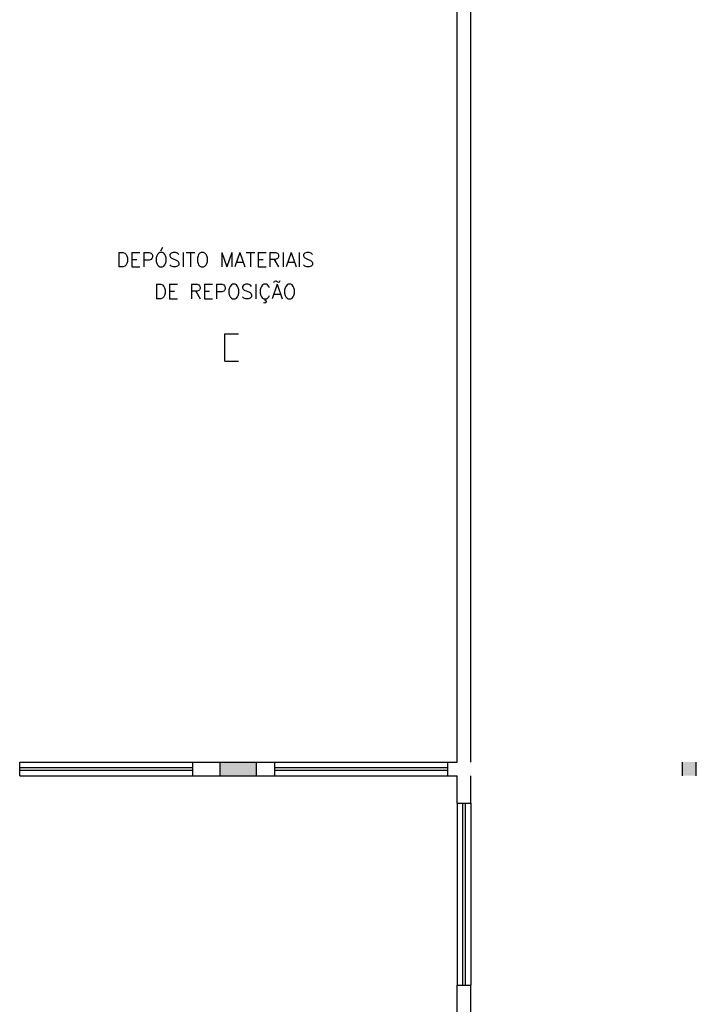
# Model space of a CAD drawing. Extents: x -13.5 to 60.2, y -0.1 to 41.9.
# Tile 40 of 57: x 27.9 to 35.4, y 10.1 to 20.9. Entities that reach past the tile are written whole.
import ezdxf

# ---------------------------------------------------------------- set-up
doc = ezdxf.new("R2010")
doc.units = 0
doc.header["$MEASUREMENT"] = 0
doc.layers.add('PAREDES', color=8, linetype='Continuous')
doc.styles.add('50-30', font='romans.shx', dxfattribs={"height": 0.16})

# ---------------------------------------------------------------- blocks, each defined once
blk = doc.blocks.new('ENTORNO')
at = {"layer": 'PAREDES'}
for points in [[(115.509, -23.259), (115.109, -23.259), (115.109, -23.409), (115.509, -23.409)], [(120.184, -23.409), (120.334, -23.409), (120.334, -23.259), (120.184, -23.259)]]:
    blk.add_hatch(color=256, dxfattribs=at).paths.add_polyline_path(points)
for p, q in [((117.859, -23.259), (117.859, -9.509)), ((117.709, -23.259), (117.709, -14.409)), ((115.159, -18.559), (115.309, -18.559)), ((115.159, -18.859), (115.159, -18.559)), ((115.159, -18.859), (115.309, -18.859)), ((112.909, -23.409), (112.909, -23.259)), ((112.909, -23.259), (114.809, -23.259)), ((112.909, -23.319), (114.809, -23.319)), ((114.809, -23.409), (114.809, -23.259)), ((114.809, -23.259), (115.709, -23.259)), ((115.109, -23.409), (115.109, -23.259)), ((115.509, -23.409), (115.509, -23.259)), ((115.709, -23.409), (115.709, -23.259)), ((115.709, -23.259), (117.609, -23.259)), ((115.709, -23.319), (117.609, -23.319)), ((117.609, -23.409), (117.609, -23.259)), ((117.609, -23.259), (117.709, -23.259)), ((120.184, -23.409), (120.184, -23.259)), ((120.334, -23.409), (120.334, -23.259)), ((112.909, -23.349), (114.809, -23.349)), ((112.909, -23.409), (114.809, -23.409)), ((114.809, -23.409), (115.709, -23.409)), ((115.709, -23.349), (117.609, -23.349)), ((115.709, -23.409), (117.609, -23.409)), ((117.609, -23.409), (117.709, -23.409)), ((117.709, -23.709), (117.709, -23.409)), ((117.859, -23.709), (117.859, -23.409)), ((117.709, -23.709), (117.709, -25.709)), ((117.709, -23.709), (117.859, -23.709)), ((117.769, -23.709), (117.769, -25.709)), ((117.799, -23.709), (117.799, -25.709)), ((117.859, -23.709), (117.859, -25.709)), ((117.709, -26.859), (117.709, -25.709)), ((117.709, -25.709), (117.859, -25.709)), ((117.859, -26.859), (117.859, -25.709))]:
    blk.add_line(p, q, dxfattribs=at)
at = {"layer": 'PAREDES', "style": '50-30'}
for s, p in [('DEPÓSITO MATERIAIS        ', (113.968, -17.825)), ('DE REPOSIÇÃO', (114.382, -18.175))]:
    blk.add_text(s, height=0.16, dxfattribs=at).set_placement(p)

msp = doc.modelspace()

# ---------------------------------------------------------------- linework, layer by layer
at = {"layer": 'PAREDES', "lineweight": -3}
for p, q in [((27.942, 12.766), (28.5, 12.766)), ((27.942, 12.616), (28.5, 12.616))]:
    msp.add_line(p, q, dxfattribs=at)

# ---------------------------------------------------------------- block references
at = {"layer": 'PAREDES'}
msp.add_blockref('ENTORNO', (-84.967, 36.025), dxfattribs=at)

doc.saveas('drawing.dxf')
